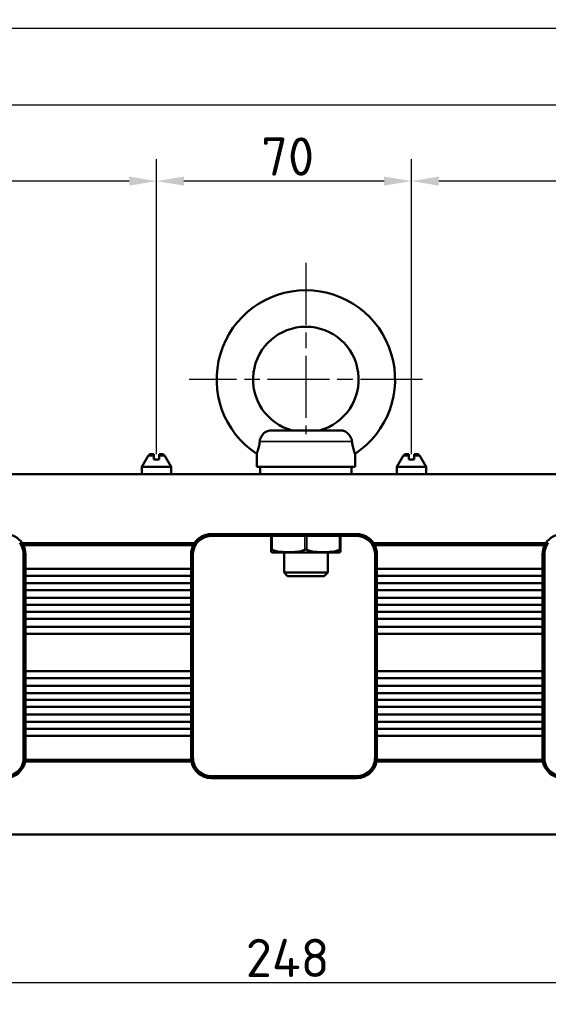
# Model space of a CAD drawing. Header units: millimetres. Extents: x 0 to 8058, y -283 to 1782.
# Tile 6 of 35: x 662 to 807, y 1191 to 1462. Entities that reach past the tile are written whole.
import ezdxf

# ---------------------------------------------------------------- set-up
doc = ezdxf.new("R2010")
doc.units = ezdxf.units.MM
doc.header["$LTSCALE"] = 3
doc.linetypes.add('CHAIN', pattern=[0.3543, 0.2362, -0.0295, 0.0591, -0.0295])
for name, color, linetype, lineweight in [('Bemaßung (ISO)', 7, 'Continuous', 25), ('Mittelpunktmarkierung (ISO)', 7, 'Continuous', 25), ('Sichtbar (ISO)', 7, 'Continuous', 50), ('Sichtbar schmal (ISO)', 7, 'Continuous', 35)]:
    doc.layers.add(name, color=color, linetype=linetype, lineweight=lineweight)
doc.styles.add('Notiztext (DIN)', font='isocpeur.ttf')
doc.dimstyles.new('Standard (DIN)', dxfattribs={"dimscale": 3, "dimtxt": 3.5, "dimasz": 2.5, "dimexe": 2, "dimexo": 0.5, "dimgap": 0.5, "dimtad": 1, "dimrnd": 1e-08, "dimtxsty": 'Notiztext (DIN)', "dimcen": 0.09, "dimdle": 10, "dimclrd": 256, "dimclre": 256, "dimclrt": 256, "dimadec": 0, "dimazin": 0, "dimtfac": 1, "dimtmove": 0, "dimatfit": 3, "dimfxl": 1, "dimtolj": 1, "dimtzin": 0, "dimlwd": -1, "dimlwe": -1, "dimarcsym": 0})

# ---------------------------------------------------------------- blocks, each defined once
blk = doc.blocks.new('*D16')
at = {"layer": 'Bemaßung (ISO)', "transparency": 16777216}
for p, q in [((610.86, 1268.41), (610.86, 1191.19)), ((858.86, 1268.41), (858.86, 1191.19)), ((618.36, 1197.19), (851.36, 1197.19))]:
    blk.add_line(p, q, dxfattribs=at)
for points in [[(618.36, 1198.44), (618.36, 1195.94), (610.86, 1197.19)], [(851.36, 1198.44), (851.36, 1195.94), (858.86, 1197.19)]]:
    blk.add_solid(points, dxfattribs=at)
at = {"layer": 'Defpoints', "color": 0, "transparency": 16777216}
for p in [(610.86, 1269.91), (858.86, 1269.91), (858.86, 1197.19)]:
    blk.add_point(p, dxfattribs=at)
at = {"layer": 'Bemaßung (ISO)', "transparency": 16777216, "insert": (724.36, 1209.19), "char_height": 10.5, "attachment_point": 1, "style": 'Notiztext (DIN)'}
blk.add_mtext('\\A1;248', dxfattribs=at)
blk = doc.blocks.new('*D29')
at = {"layer": 'Bemaßung (ISO)', "transparency": 16777216}
for p, q in [((233.51, 1326.56), (233.51, 1465.36)), ((1726.71, 1259.15), (1726.71, 1465.36)), ((241.01, 1459.36), (1719.21, 1459.36))]:
    blk.add_line(p, q, dxfattribs=at)
for points in [[(241.01, 1460.61), (241.01, 1458.11), (233.51, 1459.36)], [(1719.21, 1460.61), (1719.21, 1458.11), (1726.71, 1459.36)]]:
    blk.add_solid(points, dxfattribs=at)
at = {"layer": 'Defpoints', "color": 0, "transparency": 16777216}
for p in [(1726.71, 1459.36), (233.51, 1325.06), (1726.71, 1257.65)]:
    blk.add_point(p, dxfattribs=at)
at = {"layer": 'Bemaßung (ISO)', "transparency": 16777216, "insert": (961.44, 1473.46), "char_height": 10.5, "attachment_point": 1, "style": 'Notiztext (DIN)'}
blk.add_mtext('\\A1;1493,2', dxfattribs=at)
blk = doc.blocks.new('*D30')
at = {"layer": 'Bemaßung (ISO)', "transparency": 16777216}
for p, q in [((239.01, 1336.86), (239.01, 1444.36)), ((1726.71, 1336.86), (1726.71, 1444.36)), ((246.51, 1438.36), (1719.21, 1438.36))]:
    blk.add_line(p, q, dxfattribs=at)
for points in [[(246.51, 1439.61), (246.51, 1437.11), (239.01, 1438.36)], [(1719.21, 1439.61), (1719.21, 1437.11), (1726.71, 1438.36)]]:
    blk.add_solid(points, dxfattribs=at)
at = {"layer": 'Defpoints', "color": 0, "transparency": 16777216}
for p in [(1726.71, 1438.36), (239.01, 1335.36), (1726.71, 1335.36)]:
    blk.add_point(p, dxfattribs=at)
at = {"layer": 'Bemaßung (ISO)', "transparency": 16777216, "insert": (964.19, 1452.46), "char_height": 10.5, "attachment_point": 1, "style": 'Notiztext (DIN)'}
blk.add_mtext('\\A1;1487,7', dxfattribs=at)
blk = doc.blocks.new('*D34')
at = {"layer": 'Bemaßung (ISO)', "transparency": 16777216}
for p, q in [((769.86, 1342.36), (769.86, 1423.36)), ((1195.86, 1342.36), (1195.86, 1423.36)), ((1188.36, 1417.36), (777.36, 1417.36))]:
    blk.add_line(p, q, dxfattribs=at)
for points in [[(777.36, 1418.61), (777.36, 1416.11), (769.86, 1417.36)], [(1188.36, 1418.61), (1188.36, 1416.11), (1195.86, 1417.36)]]:
    blk.add_solid(points, dxfattribs=at)
at = {"layer": 'Defpoints', "color": 0, "transparency": 16777216}
for p in [(769.86, 1417.36), (769.86, 1340.86), (1195.86, 1340.86)]:
    blk.add_point(p, dxfattribs=at)
at = {"layer": 'Bemaßung (ISO)', "transparency": 16777216, "insert": (972.33, 1429.36), "char_height": 10.5, "attachment_point": 1, "style": 'Notiztext (DIN)'}
blk.add_mtext('\\A1;426', dxfattribs=at)
blk = doc.blocks.new('*D35')
at = {"layer": 'Bemaßung (ISO)', "transparency": 16777216}
for p, q in [((699.86, 1342.36), (699.86, 1423.36)), ((769.86, 1342.36), (769.86, 1423.36)), ((762.36, 1417.36), (707.36, 1417.36))]:
    blk.add_line(p, q, dxfattribs=at)
for points in [[(707.36, 1418.61), (707.36, 1416.11), (699.86, 1417.36)], [(762.36, 1418.61), (762.36, 1416.11), (769.86, 1417.36)]]:
    blk.add_solid(points, dxfattribs=at)
at = {"layer": 'Defpoints', "color": 0, "transparency": 16777216}
for p in [(699.86, 1417.36), (699.86, 1340.86), (769.86, 1340.86)]:
    blk.add_point(p, dxfattribs=at)
at = {"layer": 'Bemaßung (ISO)', "transparency": 16777216, "insert": (728.59, 1429.36), "char_height": 10.5, "attachment_point": 1, "style": 'Notiztext (DIN)'}
blk.add_mtext('\\A1;70', dxfattribs=at)
blk = doc.blocks.new('*D36')
at = {"layer": 'Bemaßung (ISO)', "transparency": 16777216}
for p, q in [((273.86, 1342.36), (273.86, 1423.36)), ((699.86, 1342.36), (699.86, 1423.36)), ((692.36, 1417.36), (281.36, 1417.36))]:
    blk.add_line(p, q, dxfattribs=at)
for points in [[(281.36, 1418.61), (281.36, 1416.11), (273.86, 1417.36)], [(692.36, 1418.61), (692.36, 1416.11), (699.86, 1417.36)]]:
    blk.add_solid(points, dxfattribs=at)
at = {"layer": 'Defpoints', "color": 0, "transparency": 16777216}
for p in [(273.86, 1417.36), (273.86, 1340.86), (699.86, 1340.86)]:
    blk.add_point(p, dxfattribs=at)
at = {"layer": 'Bemaßung (ISO)', "transparency": 16777216, "insert": (476.33, 1429.36), "char_height": 10.5, "attachment_point": 1, "style": 'Notiztext (DIN)'}
blk.add_mtext('\\A1;426', dxfattribs=at)

msp = doc.modelspace()

# ---------------------------------------------------------------- linework, layer by layer
at = {"layer": 'Mittelpunktmarkierung (ISO)', "linetype": 'CHAIN', "ltscale": 23.990969}
for p, q in [((740.857, 1394.861), (740.857, 1347.861)), ((772.857, 1362.861), (708.857, 1362.861))]:
    msp.add_line(p, q, dxfattribs=at)
at = {"layer": 'Sichtbar (ISO)'}
for p, q in [((731.281, 1348.861), (750.432, 1348.861)), ((697.589, 1341.861), (695.857, 1338.861)), ((699.107, 1342.361), (698.455, 1342.361)), ((699.107, 1342.361), (699.107, 1341.861)), ((701.259, 1342.361), (700.607, 1342.361)), ((700.607, 1341.861), (700.607, 1342.361)), ((702.125, 1341.861), (703.857, 1338.861)), ((727.357, 1338.861), (727.357, 1342.416)), ((754.357, 1338.861), (754.357, 1342.416)), ((767.589, 1341.861), (765.857, 1338.861)), ((769.107, 1342.361), (768.455, 1342.361)), ((769.107, 1342.361), (769.107, 1341.861)), ((771.259, 1342.361), (770.607, 1342.361)), ((770.607, 1341.861), (770.607, 1342.361)), ((772.125, 1341.861), (773.857, 1338.861)), ((700.607, 1340.861), (699.107, 1340.861)), ((770.607, 1340.861), (769.107, 1340.861)), ((240.507, 1336.861), (1725.207, 1336.861)), ((695.857, 1338.861), (703.857, 1338.861)), ((695.857, 1336.861), (695.857, 1338.861)), ((703.857, 1336.861), (703.857, 1338.861)), ((754.357, 1338.861), (727.357, 1338.861)), ((728.357, 1336.861), (728.357, 1338.861)), ((753.357, 1336.861), (753.357, 1338.861)), ((765.857, 1338.861), (773.857, 1338.861)), ((765.857, 1336.861), (765.857, 1338.861)), ((773.857, 1336.861), (773.857, 1338.861)), ((714.857, 1320.361), (754.857, 1320.361)), ((710.247, 1317.861), (662.966, 1317.861)), ((754.857, 1319.861), (714.857, 1319.861)), ((731.357, 1316.103), (731.357, 1319.861)), ((750.357, 1319.861), (750.357, 1316.103)), ((806.747, 1317.861), (759.466, 1317.861)), ((663.251, 1317.354), (663.256, 1317.361)), ((709.958, 1317.361), (663.256, 1317.361)), ((663.357, 1310.425), (663.357, 1314.861)), ((663.857, 1314.861), (663.857, 1310.803)), ((709.357, 1310.803), (709.357, 1314.861)), ((709.857, 1314.861), (709.857, 1310.425)), ((709.958, 1317.361), (709.962, 1317.354)), ((731.357, 1315.424), (731.357, 1316.103)), ((749.949, 1315.361), (731.764, 1315.361)), ((734.857, 1309.861), (734.857, 1315.361)), ((746.857, 1309.861), (746.857, 1315.361)), ((750.357, 1316.103), (750.357, 1315.424)), ((759.751, 1317.354), (759.756, 1317.361)), ((806.458, 1317.361), (759.756, 1317.361)), ((759.857, 1310.425), (759.857, 1314.861)), ((760.357, 1314.861), (760.357, 1310.803)), ((805.857, 1310.803), (805.857, 1314.861)), ((806.357, 1314.861), (806.357, 1310.425)), ((806.458, 1317.361), (806.462, 1317.354)), ((663.357, 1310.425), (663.357, 1309.251)), ((663.857, 1310.803), (709.357, 1310.803)), ((663.857, 1308.873), (663.857, 1310.803)), ((709.357, 1310.803), (709.357, 1308.873)), ((709.857, 1309.251), (709.857, 1310.425)), ((746.857, 1309.861), (734.857, 1309.861)), ((735.857, 1308.861), (734.857, 1309.861)), ((745.857, 1308.861), (746.857, 1309.861)), ((759.857, 1310.425), (759.857, 1309.251)), ((760.357, 1310.803), (805.857, 1310.803)), ((760.357, 1308.873), (760.357, 1310.803)), ((805.857, 1310.803), (805.857, 1308.873)), ((806.357, 1309.251), (806.357, 1310.425)), ((663.357, 1306.505), (663.357, 1309.251)), ((709.357, 1308.873), (663.857, 1308.873)), ((663.857, 1308.873), (663.857, 1306.883)), ((663.857, 1306.883), (709.357, 1306.883)), ((663.857, 1304.953), (663.857, 1306.883)), ((709.357, 1306.883), (709.357, 1308.873)), ((709.357, 1306.883), (709.357, 1304.953)), ((709.857, 1309.251), (709.857, 1306.505)), ((745.857, 1308.861), (735.857, 1308.861)), ((759.857, 1306.505), (759.857, 1309.251)), ((805.857, 1308.873), (760.357, 1308.873)), ((760.357, 1308.873), (760.357, 1306.883)), ((760.357, 1306.883), (805.857, 1306.883)), ((760.357, 1304.953), (760.357, 1306.883)), ((805.857, 1306.883), (805.857, 1308.873)), ((805.857, 1306.883), (805.857, 1304.953)), ((806.357, 1309.251), (806.357, 1306.505)), ((663.357, 1306.505), (663.357, 1305.331)), ((663.357, 1302.448), (663.357, 1305.331)), ((709.357, 1304.953), (663.857, 1304.953)), ((663.857, 1304.953), (663.857, 1302.826)), ((709.357, 1302.826), (709.357, 1304.953)), ((709.857, 1305.331), (709.857, 1306.505)), ((709.857, 1305.331), (709.857, 1302.448)), ((759.857, 1306.505), (759.857, 1305.331)), ((759.857, 1302.448), (759.857, 1305.331)), ((805.857, 1304.953), (760.357, 1304.953)), ((760.357, 1304.953), (760.357, 1302.826)), ((805.857, 1302.826), (805.857, 1304.953)), ((806.357, 1305.331), (806.357, 1306.505)), ((806.357, 1305.331), (806.357, 1302.448)), ((663.357, 1302.448), (663.357, 1301.274)), ((663.357, 1298.629), (663.357, 1301.274)), ((663.857, 1302.826), (709.357, 1302.826)), ((663.857, 1300.896), (663.857, 1302.826)), ((709.357, 1302.826), (709.357, 1300.896)), ((709.857, 1301.274), (709.857, 1302.448)), ((709.857, 1301.274), (709.857, 1298.629)), ((759.857, 1302.448), (759.857, 1301.274)), ((759.857, 1298.629), (759.857, 1301.274)), ((760.357, 1302.826), (805.857, 1302.826)), ((760.357, 1300.896), (760.357, 1302.826)), ((805.857, 1302.826), (805.857, 1300.896)), ((806.357, 1301.274), (806.357, 1302.448)), ((806.357, 1301.274), (806.357, 1298.629)), ((663.357, 1298.629), (663.357, 1297.455)), ((709.357, 1300.896), (663.857, 1300.896)), ((663.857, 1300.896), (663.857, 1299.007)), ((663.857, 1299.007), (709.357, 1299.007)), ((663.857, 1297.077), (663.857, 1299.007)), ((709.357, 1299.007), (709.357, 1300.896)), ((709.357, 1299.007), (709.357, 1297.077)), ((709.857, 1297.455), (709.857, 1298.629)), ((759.857, 1298.629), (759.857, 1297.455)), ((805.857, 1300.896), (760.357, 1300.896)), ((760.357, 1300.896), (760.357, 1299.007)), ((760.357, 1299.007), (805.857, 1299.007)), ((760.357, 1297.077), (760.357, 1299.007)), ((805.857, 1299.007), (805.857, 1300.896)), ((805.857, 1299.007), (805.857, 1297.077)), ((806.357, 1297.455), (806.357, 1298.629)), ((663.357, 1294.547), (663.357, 1297.455)), ((709.357, 1297.077), (663.857, 1297.077)), ((663.857, 1297.077), (663.857, 1294.925)), ((709.357, 1294.925), (709.357, 1297.077)), ((709.857, 1297.455), (709.857, 1294.547)), ((759.857, 1294.547), (759.857, 1297.455)), ((805.857, 1297.077), (760.357, 1297.077)), ((760.357, 1297.077), (760.357, 1294.925)), ((805.857, 1294.925), (805.857, 1297.077)), ((806.357, 1297.455), (806.357, 1294.547)), ((663.357, 1294.547), (663.357, 1293.373)), ((663.357, 1282.349), (663.357, 1293.373)), ((663.857, 1294.925), (709.357, 1294.925)), ((663.857, 1292.995), (663.857, 1294.925)), ((709.357, 1294.925), (709.357, 1292.995)), ((709.857, 1293.373), (709.857, 1294.547)), ((709.857, 1293.373), (709.857, 1282.349)), ((759.857, 1294.547), (759.857, 1293.373)), ((759.857, 1282.349), (759.857, 1293.373)), ((760.357, 1294.925), (805.857, 1294.925)), ((760.357, 1292.995), (760.357, 1294.925)), ((805.857, 1294.925), (805.857, 1292.995)), ((806.357, 1293.373), (806.357, 1294.547)), ((806.357, 1293.373), (806.357, 1282.349)), ((709.357, 1292.995), (663.857, 1292.995)), ((663.857, 1292.995), (663.857, 1282.727)), ((709.357, 1282.727), (709.357, 1292.995)), ((805.857, 1292.995), (760.357, 1292.995)), ((760.357, 1292.995), (760.357, 1282.727)), ((805.857, 1282.727), (805.857, 1292.995)), ((663.357, 1282.349), (663.357, 1281.176)), ((663.857, 1282.727), (709.357, 1282.727)), ((663.857, 1280.797), (663.857, 1282.727)), ((709.357, 1282.727), (709.357, 1280.797)), ((709.857, 1281.176), (709.857, 1282.349)), ((759.857, 1282.349), (759.857, 1281.176)), ((760.357, 1282.727), (805.857, 1282.727)), ((760.357, 1280.797), (760.357, 1282.727)), ((805.857, 1282.727), (805.857, 1280.797)), ((806.357, 1281.176), (806.357, 1282.349)), ((663.357, 1278.268), (663.357, 1281.176)), ((709.357, 1280.797), (663.857, 1280.797)), ((663.857, 1280.797), (663.857, 1278.646)), ((709.357, 1278.646), (709.357, 1280.797)), ((709.857, 1281.176), (709.857, 1278.268)), ((759.857, 1278.268), (759.857, 1281.176)), ((805.857, 1280.797), (760.357, 1280.797)), ((760.357, 1280.797), (760.357, 1278.646)), ((805.857, 1278.646), (805.857, 1280.797)), ((806.357, 1281.176), (806.357, 1278.268)), ((663.357, 1278.268), (663.357, 1277.094)), ((663.357, 1274.448), (663.357, 1277.094)), ((663.857, 1278.646), (709.357, 1278.646)), ((663.857, 1276.716), (663.857, 1278.646)), ((709.357, 1278.646), (709.357, 1276.716)), ((709.857, 1277.094), (709.857, 1278.268)), ((709.857, 1277.094), (709.857, 1274.448)), ((759.857, 1278.268), (759.857, 1277.094)), ((759.857, 1274.448), (759.857, 1277.094)), ((760.357, 1278.646), (805.857, 1278.646)), ((760.357, 1276.716), (760.357, 1278.646)), ((805.857, 1278.646), (805.857, 1276.716)), ((806.357, 1277.094), (806.357, 1278.268)), ((806.357, 1277.094), (806.357, 1274.448)), ((663.357, 1274.448), (663.357, 1273.274)), ((709.357, 1276.716), (663.857, 1276.716)), ((663.857, 1276.716), (663.857, 1274.826)), ((663.857, 1274.826), (709.357, 1274.826)), ((663.857, 1272.896), (663.857, 1274.826)), ((709.357, 1274.826), (709.357, 1276.716)), ((709.357, 1274.826), (709.357, 1272.896)), ((709.857, 1273.274), (709.857, 1274.448)), ((759.857, 1274.448), (759.857, 1273.274)), ((805.857, 1276.716), (760.357, 1276.716)), ((760.357, 1276.716), (760.357, 1274.826)), ((760.357, 1274.826), (805.857, 1274.826)), ((760.357, 1272.896), (760.357, 1274.826)), ((805.857, 1274.826), (805.857, 1276.716)), ((805.857, 1274.826), (805.857, 1272.896)), ((806.357, 1273.274), (806.357, 1274.448)), ((663.357, 1270.392), (663.357, 1273.274)), ((709.357, 1272.896), (663.857, 1272.896)), ((663.857, 1272.896), (663.857, 1270.77)), ((709.357, 1270.77), (709.357, 1272.896)), ((709.857, 1273.274), (709.857, 1270.392)), ((759.857, 1270.392), (759.857, 1273.274)), ((805.857, 1272.896), (760.357, 1272.896)), ((760.357, 1272.896), (760.357, 1270.77)), ((805.857, 1270.77), (805.857, 1272.896)), ((806.357, 1273.274), (806.357, 1270.392)), ((663.357, 1270.392), (663.357, 1269.218)), ((663.357, 1266.472), (663.357, 1269.218)), ((663.857, 1270.77), (709.357, 1270.77)), ((663.857, 1268.84), (663.857, 1270.77)), ((709.357, 1268.84), (663.857, 1268.84)), ((663.857, 1268.84), (663.857, 1266.85)), ((709.357, 1270.77), (709.357, 1268.84)), ((709.357, 1266.85), (709.357, 1268.84)), ((709.857, 1269.218), (709.857, 1270.392)), ((709.857, 1269.218), (709.857, 1266.472)), ((759.857, 1270.392), (759.857, 1269.218)), ((759.857, 1266.472), (759.857, 1269.218)), ((760.357, 1270.77), (805.857, 1270.77)), ((760.357, 1268.84), (760.357, 1270.77)), ((805.857, 1268.84), (760.357, 1268.84)), ((760.357, 1268.84), (760.357, 1266.85)), ((805.857, 1270.77), (805.857, 1268.84)), ((805.857, 1266.85), (805.857, 1268.84)), ((806.357, 1269.218), (806.357, 1270.392)), ((806.357, 1269.218), (806.357, 1266.472)), ((663.357, 1266.472), (663.357, 1265.298)), ((663.857, 1266.85), (709.357, 1266.85)), ((663.857, 1264.92), (663.857, 1266.85)), ((709.357, 1266.85), (709.357, 1264.92)), ((709.857, 1265.298), (709.857, 1266.472)), ((759.857, 1266.472), (759.857, 1265.298)), ((760.357, 1266.85), (805.857, 1266.85)), ((760.357, 1264.92), (760.357, 1266.85)), ((805.857, 1266.85), (805.857, 1264.92)), ((806.357, 1265.298), (806.357, 1266.472)), ((663.357, 1258.861), (663.357, 1265.298)), ((709.357, 1264.92), (663.857, 1264.92)), ((663.857, 1264.92), (663.857, 1258.861)), ((709.357, 1258.861), (709.357, 1264.92)), ((709.857, 1265.298), (709.857, 1258.861)), ((759.857, 1258.861), (759.857, 1265.298)), ((805.857, 1264.92), (760.357, 1264.92)), ((760.357, 1264.92), (760.357, 1258.861)), ((805.857, 1258.861), (805.857, 1264.92)), ((806.357, 1265.298), (806.357, 1258.861)), ((663.833, 1258.353), (663.841, 1258.361)), ((663.841, 1258.361), (709.373, 1258.361)), ((709.373, 1258.361), (709.38, 1258.353)), ((760.333, 1258.353), (760.341, 1258.361)), ((760.341, 1258.361), (805.873, 1258.361)), ((805.873, 1258.361), (805.88, 1258.353)), ((709.448, 1257.861), (663.765, 1257.861)), ((805.948, 1257.861), (760.265, 1257.861)), ((714.857, 1253.861), (754.857, 1253.861)), ((754.857, 1253.361), (714.857, 1253.361)), ((1725.207, 1237.861), (240.507, 1237.861))]:
    msp.add_line(p, q, dxfattribs=at)
for centre, radius, start, end in [((740.857, 1362.861), 24.5, 303.43705, 236.56295), ((740.857, 1362.861), 14.5, 285.09019, 254.90981), ((698.455, 1341.361), 1, 90, 150), ((701.259, 1341.361), 1, 30, 90), ((768.455, 1341.361), 1, 90, 150), ((771.259, 1341.361), 1, 30, 90), ((658.357, 1314.861), 5.5, 33.05573, 90), ((714.857, 1314.861), 5.5, 90, 146.94427), ((754.857, 1314.861), 5.5, 33.05573, 90), ((811.357, 1314.861), 5.5, 90, 146.94427), ((658.357, 1314.861), 5, 0, 32.20448), ((714.857, 1314.861), 5, 147.79552, 180), ((714.857, 1314.861), 5, 90, 141.69595), ((754.857, 1314.861), 5, 38.30405, 90), ((754.857, 1314.861), 5, 0, 32.20448), ((811.357, 1314.861), 5, 147.79552, 180), ((658.357, 1314.861), 5.5, 0, 27.03569), ((714.857, 1314.861), 5.5, 152.96431, 180), ((732.015, 1318.351), 3, 257.31877, 265.20285), ((749.698, 1318.351), 3, 274.79715, 282.68123), ((754.857, 1314.861), 5.5, 0, 27.03569), ((811.357, 1314.861), 5.5, 152.96431, 180), ((658.357, 1258.861), 5, 351.86123, 0), ((658.357, 1258.861), 5.5, 354.6951, 0), ((714.857, 1258.861), 5.5, 180, 185.30517), ((714.857, 1258.861), 5, 180, 188.13906), ((754.857, 1258.861), 5, 351.86094, 0), ((754.857, 1258.861), 5.5, 354.69483, 0), ((811.357, 1258.861), 5.5, 180, 185.3049), ((811.357, 1258.861), 5, 180, 188.13877), ((658.357, 1258.861), 5.5, 270, 349.52432), ((658.357, 1258.861), 5, 270, 346.61104), ((714.857, 1258.861), 5.5, 190.47568, 270), ((714.857, 1258.861), 5, 193.38923, 270), ((754.857, 1258.861), 5.5, 270, 349.52432), ((754.857, 1258.861), 5, 270, 346.61077), ((811.357, 1258.861), 5.5, 190.47568, 270), ((811.357, 1258.861), 5, 193.38896, 270)]:
    msp.add_arc(centre, radius, start, end, dxfattribs=at)
for centre, major_axis, start_param, end_param in [((659.371, 1315.592), (2.532, -3.515), 1.4990278, 1.6219368), ((713.843, 1315.592), (2.532, 3.515), 1.5196559, 1.6425648), ((755.871, 1315.592), (2.532, -3.515), 1.4990278, 1.6219368), ((810.343, 1315.592), (2.532, 3.515), 1.5196559, 1.6425648)]:
    msp.add_ellipse(centre, major_axis=major_axis, ratio=0.8658307, start_param=start_param, end_param=end_param, dxfattribs=at)
for points, knots in [([(728.203, 1345.861), (728.229, 1346.087), (728.28, 1346.313), (728.475, 1346.901), (728.657, 1347.251), (729.113, 1347.866), (729.375, 1348.127), (729.957, 1348.538), (730.267, 1348.685), (730.819, 1348.832), (731.049, 1348.861), (731.281, 1348.861)], [-0.6449199, -0.6449199, -0.6449199, -0.6449199, -0.57706803, -0.57706803, -0.46452916, -0.46452916, -0.35739452, -0.35739452, -0.25308531, -0.25308531, -0.1806869, -0.1806869, -0.1806869, -0.1806869]), ([(750.432, 1348.861), (750.592, 1348.861), (750.751, 1348.847), (751.274, 1348.753), (751.624, 1348.611), (752.265, 1348.193), (752.548, 1347.926), (753.03, 1347.297), (753.22, 1346.942), (753.428, 1346.337), (753.483, 1346.099), (753.51, 1345.861)], [-0.85583948, -0.85583948, -0.85583948, -0.85583948, -0.80597623, -0.80597623, -0.68971765, -0.68971765, -0.57457226, -0.57457226, -0.45675968, -0.45675968, -0.38276916, -0.38276916, -0.38276916, -0.38276916]), ([(727.357, 1342.416), (727.357, 1342.416), (727.381, 1342.477), (727.47, 1342.717), (727.535, 1342.896), (727.715, 1343.449), (727.836, 1343.86), (728.043, 1344.777), (728.135, 1345.277), (728.203, 1345.861)], [0, 0, 0, 0, 0.13784918, 0.13784918, 0.27639957, 0.27639957, 0.46240566, 0.46240566, 0.62268348, 0.62268348, 0.62268348, 0.62268348]), ([(754.357, 1342.416), (754.357, 1342.416), (754.31, 1342.532), (754.147, 1342.989), (754.032, 1343.325), (753.794, 1344.197), (753.676, 1344.718), (753.558, 1345.485), (753.532, 1345.672), (753.51, 1345.861)], [4.08567216, 4.08567216, 4.08567216, 4.08567216, 4.27684858, 4.27684858, 4.46799056, 4.46799056, 4.66091166, 4.66091166, 4.7211317, 4.7211317, 4.7211317, 4.7211317]), ([(662.938, 1317.81), (662.826, 1317.834), (662.714, 1317.859), (662.494, 1317.909), (662.388, 1317.935), (662.28, 1317.961)], [-0.081014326, -0.081014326, -0.081014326, -0.081014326, -0.038980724, -0.038980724, 0, 0, 0, 0]), ([(662.938, 1317.81), (662.994, 1317.736), (663.048, 1317.662), (663.152, 1317.51), (663.203, 1317.432), (663.251, 1317.354)], [-0.071636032, -0.071636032, -0.071636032, -0.071636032, -0.036246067, -0.036246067, 0, 0, 0, 0]), ([(709.962, 1317.354), (710.011, 1317.432), (710.061, 1317.51), (710.166, 1317.662), (710.219, 1317.736), (710.275, 1317.81)], [-0.071635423, -0.071635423, -0.071635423, -0.071635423, -0.03539017, -0.03539017, -0.000001, -0.000001, -0.000001, -0.000001]), ([(709.962, 1317.354), (710.076, 1317.381), (710.19, 1317.41), (710.411, 1317.468), (710.518, 1317.496), (710.626, 1317.526)], [0, 0, 0, 0, 0.04399169, 0.04399169, 0.084386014, 0.084386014, 0.084386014, 0.084386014]), ([(759.438, 1317.81), (759.326, 1317.834), (759.214, 1317.859), (758.994, 1317.909), (758.888, 1317.935), (758.78, 1317.961)], [-0.081014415, -0.081014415, -0.081014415, -0.081014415, -0.038980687, -0.038980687, 0, 0, 0, 0]), ([(759.087, 1317.526), (759.195, 1317.496), (759.302, 1317.468), (759.523, 1317.41), (759.638, 1317.381), (759.751, 1317.354)], [0, 0, 0, 0, 0.040396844, 0.040396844, 0.084391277, 0.084391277, 0.084391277, 0.084391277]), ([(759.438, 1317.81), (759.494, 1317.736), (759.548, 1317.662), (759.652, 1317.51), (759.703, 1317.432), (759.751, 1317.354)], [-0.071636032, -0.071636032, -0.071636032, -0.071636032, -0.036246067, -0.036246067, 0, 0, 0, 0]), ([(806.462, 1317.354), (806.511, 1317.432), (806.561, 1317.51), (806.666, 1317.662), (806.719, 1317.736), (806.775, 1317.81)], [-0.071635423, -0.071635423, -0.071635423, -0.071635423, -0.03539017, -0.03539017, -0.000001, -0.000001, -0.000001, -0.000001]), ([(807.433, 1317.961), (807.325, 1317.935), (807.219, 1317.909), (807, 1317.859), (806.887, 1317.834), (806.775, 1317.81)], [-0.081009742, -0.081009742, -0.081009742, -0.081009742, -0.042031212, -0.042031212, 0, 0, 0, 0]), ([(731.607, 1316.103), (731.594, 1316.109), (731.581, 1316.115), (731.537, 1316.135), (731.507, 1316.146), (731.467, 1316.156), (731.455, 1316.159), (731.437, 1316.161), (731.43, 1316.161), (731.424, 1316.161), (731.416, 1316.161), (731.409, 1316.161), (731.394, 1316.158), (731.387, 1316.155), (731.365, 1316.141), (731.357, 1316.125), (731.357, 1316.105), (731.357, 1316.104), (731.357, 1316.103)], [0.315293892, 0.315293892, 0.315293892, 0.315293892, 0.320109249, 0.320109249, 0.33260686, 0.33260686, 0.338472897, 0.338472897, 0.342344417, 0.342344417, 0.342344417, 0.346799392, 0.346799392, 0.353170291, 0.353170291, 0.368801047, 0.368801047, 0.369399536, 0.369399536, 0.369399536, 0.369399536]), ([(731.607, 1316.103), (731.624, 1316.095), (731.64, 1316.087), (732.316, 1315.767), (733.073, 1315.611), (734.613, 1315.442), (735.395, 1315.424), (736.819, 1315.424), (737.601, 1315.442), (739.14, 1315.611), (739.897, 1315.767), (740.573, 1316.087), (740.59, 1316.095), (740.607, 1316.103)], [-2.08276372, -2.08276372, -2.08276372, -2.08276372, -2.07649272, -2.07649272, -1.82988461, -1.82988461, -1.58327651, -1.58327651, -1.33666841, -1.33666841, -1.0900603, -1.0900603, -1.0837893, -1.0837893, -1.0837893, -1.0837893]), ([(740.607, 1316.103), (740.608, 1316.104), (740.61, 1316.105), (740.653, 1316.125), (740.7, 1316.141), (740.77, 1316.155), (740.791, 1316.158), (740.827, 1316.161), (740.842, 1316.161), (740.857, 1316.161), (740.87, 1316.161), (740.882, 1316.161), (740.915, 1316.159), (740.934, 1316.156), (740.993, 1316.146), (741.031, 1316.135), (741.081, 1316.115), (741.094, 1316.109), (741.107, 1316.103)], [-0.027055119, -0.027055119, -0.027055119, -0.027055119, -0.02645663, -0.02645663, -0.010825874, -0.010825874, -0.004454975, -0.004454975, 0, 0, 0, 0.00387152, 0.00387152, 0.009737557, 0.009737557, 0.022235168, 0.022235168, 0.027050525, 0.027050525, 0.027050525, 0.027050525]), ([(741.107, 1316.103), (741.124, 1316.095), (741.14, 1316.087), (741.816, 1315.767), (742.573, 1315.611), (744.113, 1315.442), (744.895, 1315.424), (746.319, 1315.424), (747.101, 1315.442), (748.64, 1315.611), (749.397, 1315.767), (750.073, 1316.087), (750.09, 1316.095), (750.107, 1316.103)], [-2.08276372, -2.08276372, -2.08276372, -2.08276372, -2.07649272, -2.07649272, -1.82988461, -1.82988461, -1.58327651, -1.58327651, -1.33666841, -1.33666841, -1.0900603, -1.0900603, -1.0837893, -1.0837893, -1.0837893, -1.0837893]), ([(750.357, 1316.103), (750.357, 1316.109), (750.356, 1316.115), (750.351, 1316.135), (750.343, 1316.146), (750.323, 1316.156), (750.316, 1316.159), (750.302, 1316.161), (750.296, 1316.161), (750.29, 1316.161), (750.282, 1316.161), (750.274, 1316.161), (750.254, 1316.158), (750.24, 1316.155), (750.192, 1316.141), (750.153, 1316.125), (750.11, 1316.105), (750.108, 1316.104), (750.107, 1316.103)], [0.315293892, 0.315293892, 0.315293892, 0.315293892, 0.320109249, 0.320109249, 0.33260686, 0.33260686, 0.338472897, 0.338472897, 0.342344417, 0.342344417, 0.342344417, 0.346799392, 0.346799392, 0.353170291, 0.353170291, 0.368801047, 0.368801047, 0.369399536, 0.369399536, 0.369399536, 0.369399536]), ([(663.221, 1257.704), (663.239, 1257.778), (663.255, 1257.853), (663.283, 1258.003), (663.296, 1258.078), (663.306, 1258.154)], [0, 0, 0, 0, 0.033909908, 0.033909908, 0.067820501, 0.067820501, 0.067820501, 0.067820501]), ([(663.833, 1258.353), (663.739, 1258.32), (663.644, 1258.285), (663.469, 1258.218), (663.388, 1258.187), (663.306, 1258.154)], [0.000001, 0.000001, 0.000001, 0.000001, 0.04048259, 0.04048259, 0.075284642, 0.075284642, 0.075284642, 0.075284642]), ([(663.841, 1258.361), (663.828, 1258.282), (663.813, 1258.203), (663.78, 1258.046), (663.762, 1257.967), (663.742, 1257.889)], [-0.067588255, -0.067588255, -0.067588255, -0.067588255, -0.033794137, -0.033794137, 0, 0, 0, 0]), ([(709.471, 1257.889), (709.451, 1257.967), (709.433, 1258.046), (709.4, 1258.203), (709.386, 1258.282), (709.373, 1258.361)], [-0.067592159, -0.067592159, -0.067592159, -0.067592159, -0.033796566, -0.033796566, -0.000000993, -0.000000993, -0.000000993, -0.000000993]), ([(709.907, 1258.153), (709.918, 1258.078), (709.93, 1258.003), (709.959, 1257.853), (709.975, 1257.778), (709.993, 1257.704)], [0.000000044, 0.000000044, 0.000000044, 0.000000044, 0.033916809, 0.033916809, 0.067832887, 0.067832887, 0.067832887, 0.067832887]), ([(759.721, 1257.704), (759.739, 1257.778), (759.755, 1257.853), (759.783, 1258.003), (759.796, 1258.078), (759.806, 1258.153)], [0, 0, 0, 0, 0.033909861, 0.033909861, 0.06782041, 0.06782041, 0.06782041, 0.06782041]), ([(760.341, 1258.361), (760.328, 1258.282), (760.313, 1258.203), (760.28, 1258.046), (760.262, 1257.967), (760.242, 1257.889)], [-0.067591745, -0.067591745, -0.067591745, -0.067591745, -0.033796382, -0.033796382, -0.000001, -0.000001, -0.000001, -0.000001]), ([(805.971, 1257.889), (805.951, 1257.967), (805.933, 1258.046), (805.9, 1258.203), (805.886, 1258.282), (805.873, 1258.361)], [-0.067589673, -0.067589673, -0.067589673, -0.067589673, -0.033795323, -0.033795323, -0.000000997, -0.000000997, -0.000000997, -0.000000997]), ([(806.407, 1258.154), (806.326, 1258.187), (806.244, 1258.218), (806.069, 1258.285), (805.974, 1258.32), (805.88, 1258.353)], [0, 0, 0, 0, 0.034798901, 0.034798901, 0.075276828, 0.075276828, 0.075276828, 0.075276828]), ([(806.407, 1258.154), (806.418, 1258.078), (806.43, 1258.003), (806.459, 1257.853), (806.475, 1257.778), (806.493, 1257.704)], [0.000000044, 0.000000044, 0.000000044, 0.000000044, 0.033916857, 0.033916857, 0.067832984, 0.067832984, 0.067832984, 0.067832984]), ([(759.721, 1257.704), (759.803, 1257.735), (759.885, 1257.765), (760.059, 1257.827), (760.151, 1257.858), (760.242, 1257.889)], [-0.072755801, -0.072755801, -0.072755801, -0.072755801, -0.038455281, -0.038455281, 0, 0, 0, 0])]:
    msp.add_open_spline(points, degree=3, knots=knots, dxfattribs=at)
for points in [[(699.107, 1341.861), (699.107, 1341.423), (699.107, 1340.861)], [(700.607, 1341.861), (700.607, 1341.423), (700.607, 1340.861)], [(769.107, 1341.861), (769.107, 1341.423), (769.107, 1340.861)], [(770.607, 1341.861), (770.607, 1341.423), (770.607, 1340.861)]]:
    msp.add_rational_spline(points, [1.09960415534, 1.10582889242, 1.09655479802], degree=2, dxfattribs=at)
for points, degree in [([(663.251, 1317.354), (663.021, 1317.409), (662.8, 1317.467), (662.587, 1317.526)], 3), ([(662.966, 1317.861), (662.957, 1317.844), (662.948, 1317.827), (662.938, 1317.81)], 3), ([(710.275, 1317.81), (710.266, 1317.827), (710.256, 1317.844), (710.247, 1317.861)], 3), ([(710.275, 1317.81), (710.501, 1317.858), (710.72, 1317.909), (710.933, 1317.961)], 3), ([(759.466, 1317.861), (759.457, 1317.844), (759.448, 1317.827), (759.438, 1317.81)], 3), ([(807.126, 1317.526), (806.913, 1317.467), (806.692, 1317.409), (806.462, 1317.354)], 3), ([(806.775, 1317.81), (806.766, 1317.827), (806.756, 1317.844), (806.747, 1317.861)], 3), ([(663.857, 1310.803), (663.546, 1310.614), (663.357, 1310.425)], 2), ([(709.357, 1310.803), (709.668, 1310.614), (709.857, 1310.425)], 2), ([(759.857, 1310.425), (760.046, 1310.614), (760.357, 1310.803)], 2), ([(806.357, 1310.425), (806.168, 1310.614), (805.857, 1310.803)], 2), ([(663.857, 1308.873), (663.546, 1309.062), (663.357, 1309.251)], 2), ([(663.857, 1306.883), (663.546, 1306.694), (663.357, 1306.505)], 2), ([(709.357, 1308.873), (709.668, 1309.062), (709.857, 1309.251)], 2), ([(709.357, 1306.883), (709.668, 1306.694), (709.857, 1306.505)], 2), ([(759.857, 1309.251), (760.046, 1309.062), (760.357, 1308.873)], 2), ([(759.857, 1306.505), (760.046, 1306.694), (760.357, 1306.883)], 2), ([(806.357, 1309.251), (806.168, 1309.062), (805.857, 1308.873)], 2), ([(806.357, 1306.505), (806.168, 1306.694), (805.857, 1306.883)], 2), ([(663.857, 1304.953), (663.546, 1305.142), (663.357, 1305.331)], 2), ([(709.357, 1304.953), (709.668, 1305.142), (709.857, 1305.331)], 2), ([(759.857, 1305.331), (760.046, 1305.142), (760.357, 1304.953)], 2), ([(806.357, 1305.331), (806.168, 1305.142), (805.857, 1304.953)], 2), ([(663.857, 1302.826), (663.546, 1302.637), (663.357, 1302.448)], 2), ([(663.857, 1300.896), (663.546, 1301.085), (663.357, 1301.274)], 2), ([(709.357, 1302.826), (709.668, 1302.637), (709.857, 1302.448)], 2), ([(709.357, 1300.896), (709.668, 1301.085), (709.857, 1301.274)], 2), ([(759.857, 1302.448), (760.046, 1302.637), (760.357, 1302.826)], 2), ([(759.857, 1301.274), (760.046, 1301.085), (760.357, 1300.896)], 2), ([(806.357, 1302.448), (806.168, 1302.637), (805.857, 1302.826)], 2), ([(806.357, 1301.274), (806.168, 1301.085), (805.857, 1300.896)], 2), ([(663.857, 1299.007), (663.546, 1298.818), (663.357, 1298.629)], 2), ([(709.357, 1299.007), (709.668, 1298.818), (709.857, 1298.629)], 2), ([(759.857, 1298.629), (760.046, 1298.818), (760.357, 1299.007)], 2), ([(806.357, 1298.629), (806.168, 1298.818), (805.857, 1299.007)], 2), ([(663.857, 1297.077), (663.546, 1297.266), (663.357, 1297.455)], 2), ([(709.357, 1297.077), (709.668, 1297.266), (709.857, 1297.455)], 2), ([(759.857, 1297.455), (760.046, 1297.266), (760.357, 1297.077)], 2), ([(806.357, 1297.455), (806.168, 1297.266), (805.857, 1297.077)], 2), ([(663.857, 1294.925), (663.546, 1294.736), (663.357, 1294.547)], 2), ([(663.857, 1292.995), (663.546, 1293.184), (663.357, 1293.373)], 2), ([(709.357, 1294.925), (709.668, 1294.736), (709.857, 1294.547)], 2), ([(709.357, 1292.995), (709.668, 1293.184), (709.857, 1293.373)], 2), ([(759.857, 1294.547), (760.046, 1294.736), (760.357, 1294.925)], 2), ([(759.857, 1293.373), (760.046, 1293.184), (760.357, 1292.995)], 2), ([(806.357, 1294.547), (806.168, 1294.736), (805.857, 1294.925)], 2), ([(806.357, 1293.373), (806.168, 1293.184), (805.857, 1292.995)], 2), ([(663.857, 1282.727), (663.546, 1282.538), (663.357, 1282.349)], 2), ([(709.357, 1282.727), (709.668, 1282.538), (709.857, 1282.349)], 2), ([(759.857, 1282.349), (760.046, 1282.538), (760.357, 1282.727)], 2), ([(806.357, 1282.349), (806.168, 1282.538), (805.857, 1282.727)], 2), ([(663.857, 1280.797), (663.546, 1280.986), (663.357, 1281.176)], 2), ([(709.357, 1280.797), (709.668, 1280.986), (709.857, 1281.176)], 2), ([(759.857, 1281.176), (760.046, 1280.986), (760.357, 1280.797)], 2), ([(806.357, 1281.176), (806.168, 1280.986), (805.857, 1280.797)], 2), ([(663.857, 1278.646), (663.546, 1278.457), (663.357, 1278.268)], 2), ([(663.857, 1276.716), (663.546, 1276.905), (663.357, 1277.094)], 2), ([(709.357, 1278.646), (709.668, 1278.457), (709.857, 1278.268)], 2), ([(709.357, 1276.716), (709.668, 1276.905), (709.857, 1277.094)], 2), ([(759.857, 1278.268), (760.046, 1278.457), (760.357, 1278.646)], 2), ([(759.857, 1277.094), (760.046, 1276.905), (760.357, 1276.716)], 2), ([(806.357, 1278.268), (806.168, 1278.457), (805.857, 1278.646)], 2), ([(806.357, 1277.094), (806.168, 1276.905), (805.857, 1276.716)], 2), ([(663.857, 1274.826), (663.546, 1274.637), (663.357, 1274.448)], 2), ([(709.357, 1274.826), (709.668, 1274.637), (709.857, 1274.448)], 2), ([(759.857, 1274.448), (760.046, 1274.637), (760.357, 1274.826)], 2), ([(806.357, 1274.448), (806.168, 1274.637), (805.857, 1274.826)], 2), ([(663.857, 1272.896), (663.546, 1273.085), (663.357, 1273.274)], 2), ([(709.357, 1272.896), (709.668, 1273.085), (709.857, 1273.274)], 2), ([(759.857, 1273.274), (760.046, 1273.085), (760.357, 1272.896)], 2), ([(806.357, 1273.274), (806.168, 1273.085), (805.857, 1272.896)], 2), ([(663.857, 1270.77), (663.546, 1270.581), (663.357, 1270.392)], 2), ([(663.857, 1268.84), (663.546, 1269.029), (663.357, 1269.218)], 2), ([(709.357, 1270.77), (709.668, 1270.581), (709.857, 1270.392)], 2), ([(709.357, 1268.84), (709.668, 1269.029), (709.857, 1269.218)], 2), ([(759.857, 1270.392), (760.046, 1270.581), (760.357, 1270.77)], 2), ([(759.857, 1269.218), (760.046, 1269.029), (760.357, 1268.84)], 2), ([(806.357, 1270.392), (806.168, 1270.581), (805.857, 1270.77)], 2), ([(806.357, 1269.218), (806.168, 1269.029), (805.857, 1268.84)], 2), ([(663.857, 1266.85), (663.546, 1266.661), (663.357, 1266.472)], 2), ([(709.357, 1266.85), (709.668, 1266.661), (709.857, 1266.472)], 2), ([(759.857, 1266.472), (760.046, 1266.661), (760.357, 1266.85)], 2), ([(806.357, 1266.472), (806.168, 1266.661), (805.857, 1266.85)], 2), ([(663.857, 1264.92), (663.546, 1265.109), (663.357, 1265.298)], 2), ([(709.357, 1264.92), (709.668, 1265.109), (709.857, 1265.298)], 2), ([(759.857, 1265.298), (760.046, 1265.109), (760.357, 1264.92)], 2), ([(806.357, 1265.298), (806.168, 1265.109), (805.857, 1264.92)], 2), ([(709.38, 1258.353), (709.566, 1258.287), (709.741, 1258.221), (709.907, 1258.153)], 3), ([(759.806, 1258.153), (759.972, 1258.221), (760.147, 1258.287), (760.333, 1258.353)], 3), ([(663.742, 1257.889), (663.559, 1257.828), (663.386, 1257.766), (663.221, 1257.704)], 3), ([(663.742, 1257.889), (663.75, 1257.88), (663.757, 1257.87), (663.765, 1257.861)], 3), ([(709.448, 1257.861), (709.456, 1257.87), (709.463, 1257.879), (709.471, 1257.889)], 3), ([(709.993, 1257.704), (709.828, 1257.766), (709.654, 1257.828), (709.471, 1257.889)], 3), ([(760.242, 1257.889), (760.25, 1257.879), (760.257, 1257.87), (760.265, 1257.861)], 3), ([(805.948, 1257.861), (805.956, 1257.87), (805.963, 1257.88), (805.971, 1257.889)], 3), ([(806.493, 1257.704), (806.328, 1257.766), (806.154, 1257.828), (805.971, 1257.889)], 3)]:
    msp.add_open_spline(points, degree=degree, dxfattribs=at)
at = {"layer": 'Sichtbar schmal (ISO)'}
for p, q in [((728.203, 1345.861), (753.51, 1345.861)), ((697.589, 1341.861), (699.107, 1341.861)), ((700.607, 1341.861), (702.125, 1341.861)), ((767.589, 1341.861), (769.107, 1341.861)), ((770.607, 1341.861), (772.125, 1341.861)), ((714.857, 1320.361), (714.857, 1319.861)), ((754.857, 1320.361), (754.857, 1319.861)), ((731.607, 1319.861), (731.607, 1316.103)), ((740.607, 1316.103), (740.607, 1319.861)), ((741.107, 1319.861), (741.107, 1316.103)), ((750.107, 1316.103), (750.107, 1319.861)), ((663.857, 1314.861), (663.357, 1314.861)), ((709.357, 1314.861), (709.857, 1314.861)), ((759.857, 1314.861), (760.357, 1314.861)), ((806.357, 1314.861), (805.857, 1314.861)), ((663.857, 1258.861), (663.357, 1258.861)), ((709.357, 1258.861), (709.857, 1258.861)), ((759.857, 1258.861), (760.357, 1258.861)), ((806.357, 1258.861), (805.857, 1258.861)), ((714.857, 1253.861), (714.857, 1253.361)), ((754.857, 1253.861), (754.857, 1253.361))]:
    msp.add_line(p, q, dxfattribs=at)

# ---------------------------------------------------------------- dimensions: what is measured, and where the dimension line sits
at = {"layer": 'Bemaßung (ISO)'}
for base, p1, p2, picture, middle in [((1726.707, 1459.361), (233.507, 1325.063), (1726.707, 1257.654), '*D29', (980.077, 1459.361)), ((273.857, 1417.361), (699.857, 1340.861), (273.857, 1340.861), '*D36', (486.827, 1417.361)), ((699.857, 1417.361), (769.857, 1340.861), (699.857, 1340.861), '*D35', (734.887, 1417.361)), ((769.857, 1417.361), (1195.857, 1340.861), (769.857, 1340.861), '*D34', (982.827, 1417.361)), ((858.857, 1197.185), (610.857, 1269.911), (858.857, 1269.911), '*D16', (734.857, 1197.185))]:
    dim = msp.add_linear_dim(base=base, p1=p1, p2=p2, angle=180, dimstyle='Standard (DIN)', override={"dimgap": 0.5, "dimdec": 2, "dimtol": 0, "dimlim": 0, "dimtp": 0, "dimtm": 0, "dimtdec": 2, "dimtofl": 0, "dimatfit": 1}, dxfattribs=at)
    dim.commit()
    dim.dimension.update_dxf_attribs({"geometry": picture, "text_midpoint": middle, "dimtype": 160})
dim = msp.add_linear_dim(base=(1726.707, 1438.361), p1=(239.007, 1335.361), p2=(1726.707, 1335.361), dimstyle='Standard (DIN)', override={"dimgap": 0.5, "dimdec": 2, "dimtol": 0, "dimlim": 0, "dimtp": 0, "dimtm": 0, "dimtdec": 2, "dimtofl": 0, "dimatfit": 1}, dxfattribs=at)
dim.commit()
dim.dimension.update_dxf_attribs({"geometry": '*D30', "text_midpoint": (982.827, 1438.361), "dimtype": 160})

doc.saveas('drawing.dxf')
